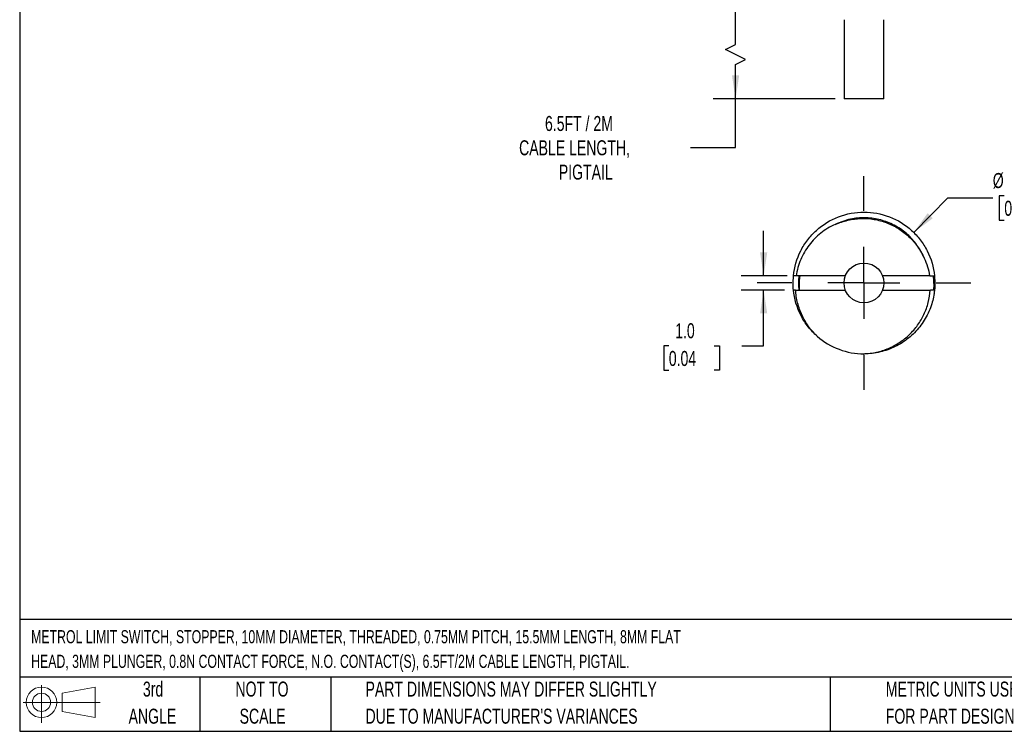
# Model space of a CAD drawing. Header units: millimetres. Extents: x 3 to 137, y 3 to 105.
# Tile 1 of 17: x 3 to 73, y 3 to 53. Entities that reach past the tile are written whole.
import ezdxf

# ---------------------------------------------------------------- set-up
doc = ezdxf.new("R2010")
doc.units = ezdxf.units.MM
doc.header["$LTSCALE"] = 0.5
doc.linetypes.add('CENTERX2', pattern=[20.32, 12.7, -2.54, 2.54, -2.54])
doc.layers.add('CENTER', color=40, linetype='CENTERX2')
doc.layers.add('DIMENSIONS', color=140, linetype='Continuous', lineweight=25)
doc.layers.add('TEXT', color=140, linetype='Continuous', lineweight=25)
doc.styles.add('SLDTEXTSTYLE0', font='TXT', dxfattribs={"width": 0.7})
doc.dimstyles.new('SLDDIMSTYLE0', dxfattribs={"dimtxt": 1.079004, "dimasz": 1.651, "dimexe": 0, "dimexo": 0.0625, "dimgap": 0.269751, "dimtad": 0, "dimtih": 1, "dimtoh": 1, "dimrnd": 1e-09, "dimzin": 12, "dimdsep": 46, "dimtxsty": 'SLDTEXTSTYLE0', "dimsah": 1, "dimcen": 0.09, "dimadec": 0, "dimazin": 3, "dimtfac": 1, "dimtofl": 0, "dimtmove": 0, "dimatfit": 3, "dimfxl": 0, "dimfrac": 2, "dimtolj": 1, "dimtzin": 12, "dimarcsym": 0})
doc.dimstyles.new('SLDDIMSTYLE2', dxfattribs={"dimtxt": 1.079004, "dimasz": 1.651, "dimexe": 0, "dimexo": 0.0625, "dimgap": 0.269751, "dimtad": 0, "dimtih": 1, "dimtoh": 1, "dimrnd": 1e-09, "dimzin": 4, "dimdsep": 46, "dimtxsty": 'SLDTEXTSTYLE0', "dimsah": 1, "dimcen": 0.09, "dimadec": 0, "dimazin": 1, "dimtfac": 1, "dimtmove": 0, "dimatfit": 0, "dimfxl": 0, "dimfrac": 2, "dimtolj": 1, "dimtzin": 12, "dimarcsym": 0})
doc.dimstyles.new('SLDDIMSTYLE5', dxfattribs={"dimtxt": 1.079004, "dimasz": 1.651, "dimexe": 0, "dimexo": 0.0625, "dimgap": 0.269751, "dimtad": 0, "dimtih": 1, "dimtoh": 1, "dimrnd": 1e-09, "dimzin": 4, "dimdsep": 46, "dimtxsty": 'SLDTEXTSTYLE0', "dimsah": 1, "dimcen": 0, "dimadec": 0, "dimazin": 1, "dimtfac": 1, "dimtofl": 0, "dimtmove": 0, "dimatfit": 3, "dimfxl": 0, "dimfrac": 2, "dimtolj": 1, "dimtzin": 12, "dimarcsym": 0})

# ---------------------------------------------------------------- blocks, each defined once
blk = doc.blocks.new('Block11')
at = {"color": 7, "linetype": 'Continuous', "lineweight": 18}
for p, q in [((1.294, 2.655), (1.294, 0)), ((2.74, 2.084), (5.088, 2.516)), ((2.74, 0.798), (2.74, 2.084)), ((5.088, 2.516), (5.088, 0.366)), ((0, 1.441), (5.437, 1.441)), ((2.74, 0.798), (5.088, 0.366))]:
    blk.add_line(p, q, dxfattribs=at)
for radius in [1.075, 0.643]:
    blk.add_circle((1.294, 1.441), radius, dxfattribs=at)
blk = doc.blocks.new('Block12')
at = {"color": 7, "linetype": 'Continuous'}
blk.add_blockref('Block11', (0, 0), dxfattribs=at)
blk = doc.blocks.new('_D_1')
at = {"layer": 'DIMENSIONS'}
for p, q in [((57.246, 60.158), (52.06, 60.158)), ((53.648, 51.607), (53.648, 60.158)), ((52.942, 51.254), (53.648, 51.607)), ((54.353, 50.549), (52.942, 51.254)), ((53.648, 50.196), (54.353, 50.549)), ((53.648, 47.785), (53.648, 50.196)), ((60.665, 47.785), (52.06, 47.785)), ((53.648, 44.355), (53.648, 47.785)), ((50.473, 44.355), (53.648, 44.355))]:
    blk.add_line(p, q, dxfattribs=at)
for points in [[(53.648, 60.158), (53.394, 58.507), (53.902, 58.507)], [(53.648, 47.785), (53.902, 49.436), (53.394, 49.436)]]:
    blk.add_solid(points, dxfattribs=at)
at = {"layer": 'DIMENSIONS', "attachment_point": 1, "style": 'SLDTEXTSTYLE0'}
for s, insert, char_height in [('6.5FT / 2M', (40.211, 46.576), 1.0583), ('CABLE LENGTH,', (38.385, 44.861), 1.05833), ('PIGTAIL', (41.188, 43.146), 1.0583)]:
    blk.add_mtext(s, dxfattribs=dict(at, insert=insert, char_height=char_height))
blk = doc.blocks.new('_D_5')
at = {"layer": 'DIMENSIONS'}
for p, q in [((55.628, 35.299), (55.628, 38.474)), ((57.288, 35.299), (54.041, 35.299)), ((57.09, 34.299), (54.041, 34.299)), ((55.628, 30.353), (55.628, 34.299)), ((48.942, 30.353), (48.58, 30.353)), ((48.58, 30.353), (48.58, 28.638)), ((52.148, 30.353), (52.511, 30.353)), ((52.511, 30.353), (52.511, 28.638)), ((54.094, 30.353), (55.628, 30.353)), ((48.58, 28.638), (48.942, 28.638)), ((52.511, 28.638), (52.148, 28.638))]:
    blk.add_line(p, q, dxfattribs=at)
for points in [[(55.628, 35.299), (55.882, 36.95), (55.374, 36.95)], [(55.628, 34.299), (55.374, 32.648), (55.882, 32.648)]]:
    blk.add_solid(points, dxfattribs=at)
at = {"layer": 'DIMENSIONS', "char_height": 1.0583, "attachment_point": 1, "style": 'SLDTEXTSTYLE0'}
for s, insert in [('1.0', (49.391, 31.959)), ('0.04', (48.942, 30.002))]:
    blk.add_mtext(s, dxfattribs=dict(at, insert=insert))
blk = doc.blocks.new('_D_6')
at = {"layer": 'DIMENSIONS'}
for p, q in [((66.209, 38.361), (68.607, 40.796)), ((68.607, 40.796), (71.782, 40.796)), ((72.596, 40.948), (72.234, 40.948)), ((72.234, 40.948), (72.234, 39.233)), ((75.803, 40.948), (76.165, 40.948)), ((76.165, 40.948), (76.165, 39.233)), ((72.234, 39.233), (72.596, 39.233)), ((76.165, 39.233), (75.803, 39.233))]:
    blk.add_line(p, q, dxfattribs=at)
blk.add_solid([(66.209, 38.361), (67.548, 39.359), (67.187, 39.716)], dxfattribs=at)
at = {"layer": 'DIMENSIONS', "char_height": 1.0583, "attachment_point": 1, "style": 'SLDTEXTSTYLE0'}
for s, insert in [('%%c', (71.782, 42.553)), ('10.0', (73.411, 42.553)), ('0.39', (72.596, 40.597))]:
    blk.add_mtext(s, dxfattribs=dict(at, insert=insert))
blk = doc.blocks.new('SW_CENTERMARKSYMBOL_0')
at = {"layer": 'CENTER', "color": 0}
for p, q in [((0, 5.08), (0, 7.54)), ((0, 0), (0, 2.54)), ((-5.08, 0), (-7.54, 0)), ((0, 0), (-2.54, 0)), ((0, 0), (0, -2.54)), ((0, 0), (2.54, 0)), ((5.08, 0), (7.54, 0)), ((0, -5.08), (0, -7.54))]:
    blk.add_line(p, q, dxfattribs=at)

msp = doc.modelspace()

# ---------------------------------------------------------------- linework, layer by layer
for p, q in [((61.3, 53.363), (61.3, 47.785)), ((64.1, 47.785), (64.1, 53.363)), ((64.1, 47.785), (61.3, 47.785)), ((57.7, 34.799), (57.725, 35.299)), ((61.393, 35.299), (57.923, 35.299)), ((67.327, 35.299), (64.008, 35.299)), ((67.337, 35.299), (67.675, 35.299)), ((67.67, 35.299), (67.7, 34.799)), ((57.881, 34.299), (57.725, 34.299)), ((57.881, 34.299), (61.393, 34.299)), ((64.008, 34.299), (67.37, 34.299)), ((67.675, 34.299), (67.38, 34.299)), ((65.687, 30.799), (65.7, 30.799))]:
    msp.add_line(p, q)
msp.add_circle((62.7, 34.799), 1.4)
msp.add_arc((62.7, 34.799), 5, 228.84927, 270)
for points, knots in [([(57.725, 35.299), (57.786, 35.903), (57.962, 36.512), (58.383, 37.34), (58.548, 37.602), (58.826, 37.964), (58.924, 38.08), (59.128, 38.301), (59.234, 38.406), (59.792, 38.911), (60.328, 39.244), (61.485, 39.689), (62.104, 39.799), (63.297, 39.799), (63.915, 39.689), (65.073, 39.244), (65.609, 38.911), (66.167, 38.406), (66.272, 38.301), (66.476, 38.08), (66.574, 37.964), (66.852, 37.602), (67.018, 37.34), (67.438, 36.512), (67.614, 35.903), (67.675, 35.299)], [0, 0, 0, 0, 0.125, 0.125, 0.1875, 0.1875, 0.21875, 0.21875, 0.25, 0.25, 0.375, 0.375, 0.5, 0.5, 0.625, 0.625, 0.75, 0.75, 0.78125, 0.78125, 0.8125, 0.8125, 0.875, 0.875, 1, 1, 1, 1]), ([(60.68, 38.925), (60.497, 38.846), (60.32, 38.755), (59.979, 38.551), (59.815, 38.437), (59.348, 38.067), (59.074, 37.785), (58.714, 37.311), (58.604, 37.144), (58.406, 36.802), (58.319, 36.626), (58.09, 36.081), (57.981, 35.694), (57.923, 35.299)], [0, 0, 0, 0, 0.125, 0.125, 0.25, 0.25, 0.5, 0.5, 0.625, 0.625, 0.75, 0.75, 1, 1, 1, 1]), ([(66.901, 36.643), (66.877, 36.701), (66.789, 36.918), (66.584, 37.267), (66.291, 37.68), (65.955, 38.054), (65.581, 38.39), (65.169, 38.685), (64.722, 38.935), (64.249, 39.135), (63.758, 39.28), (63.258, 39.369), (62.756, 39.402), (62.254, 39.381), (61.735, 39.301), (61.202, 39.158), (60.854, 39.003), (60.68, 38.925)], [0, 0, 0, 0, 0.025647, 0.094769, 0.163227, 0.230622, 0.298018, 0.366476, 0.435598, 0.50496, 0.57413, 0.642683, 0.710215, 0.777486, 0.845846, 0.922775, 1, 1, 1, 1]), ([(60.68, 38.925), (60.966, 39.049), (61.261, 39.149), (61.868, 39.291), (62.177, 39.332), (62.801, 39.354), (63.11, 39.334), (63.717, 39.233), (64.019, 39.152), (64.599, 38.932), (64.874, 38.795), (65.397, 38.467), (65.646, 38.275), (66.093, 37.85), (66.295, 37.618), (66.656, 37.112), (66.811, 36.841), (66.944, 36.558)], [0, 0, 0, 0, 0.125, 0.125, 0.25, 0.25, 0.375, 0.375, 0.5, 0.5, 0.625, 0.625, 0.75, 0.75, 0.875, 0.875, 1, 1, 1, 1]), ([(57.728, 34.299), (57.723, 34.348), (57.703, 34.514), (57.701, 34.682), (57.7, 34.799)], [0, 0, 0, 0, 0.295613, 1, 1, 1, 1]), ([(58.14, 34.299), (58.131, 34.374), (58.1, 34.613), (58.099, 34.949), (58.129, 35.206), (58.14, 35.299)], [0, 0, 0, 0, 0.224732, 0.720028, 1, 1, 1, 1]), ([(58.167, 35.299), (58.159, 35.228), (58.143, 35.092), (58.131, 34.898), (58.126, 34.722), (58.127, 34.565), (58.132, 34.426), (58.138, 34.34), (58.141, 34.299)], [0, 0, 0, 0, 0.214592, 0.408971, 0.583661, 0.740513, 0.87942, 1, 1, 1, 1]), ([(67.7, 34.799), (67.697, 34.632), (67.693, 34.381), (67.651, 34.134), (67.638, 34.051)], [0, 0, 0, 0, 0.666783, 1, 1, 1, 1]), ([(59.41, 31.034), (59.177, 31.238), (58.967, 31.459), (58.581, 31.948), (58.409, 32.214), (57.971, 33.058), (57.787, 33.681), (57.725, 34.299)], [0, 0, 0, 0, 0.25, 0.25, 0.5, 0.5, 1, 1, 1, 1]), ([(59.41, 31.034), (59.185, 31.247), (58.982, 31.479), (58.62, 31.98), (58.464, 32.245), (58.205, 32.798), (58.101, 33.088), (57.948, 33.686), (57.9, 33.99), (57.881, 34.299)], [0, 0, 0, 0, 0.25, 0.25, 0.5, 0.5, 0.75, 0.75, 1, 1, 1, 1]), ([(62.7, 29.799), (62.998, 29.811), (63.293, 29.85), (63.874, 29.98), (64.157, 30.071), (64.698, 30.301), (64.959, 30.44), (65.457, 30.768), (65.688, 30.952), (66.114, 31.358), (66.31, 31.582), (66.657, 32.064), (66.806, 32.318), (67.056, 32.851), (67.157, 33.133), (67.305, 33.709), (67.351, 34.001), (67.37, 34.299)], [0, 0, 0, 0, 0.125, 0.125, 0.25, 0.25, 0.375, 0.375, 0.5, 0.5, 0.625, 0.625, 0.75, 0.75, 0.875, 0.875, 1, 1, 1, 1]), ([(67.675, 34.299), (67.654, 34.134), (67.61, 33.802), (67.478, 33.297), (67.289, 32.788), (67.034, 32.285), (66.725, 31.814), (66.364, 31.382), (65.957, 30.992), (65.51, 30.65), (65.026, 30.362), (64.513, 30.129), (63.977, 29.953), (63.425, 29.846), (63.017, 29.797), (62.794, 29.804), (62.76, 29.805)], [0, 0, 0, 0, 0.0687384, 0.1374767, 0.2145122, 0.2917934, 0.3688288, 0.4458636, 0.523144, 0.6001788, 0.6772104, 0.7544876, 0.8315193, 0.9085543, 0.9858351, 1, 1, 1, 1])]:
    msp.add_open_spline(points, degree=3, knots=knots)
for points in [[(66.944, 36.558), (67.132, 36.159), (67.26, 35.736), (67.327, 35.299)], [(57.923, 35.299), (57.857, 35.3), (57.791, 35.3), (57.725, 35.299)], [(67.63, 34.299), (67.651, 34.637), (67.637, 34.967), (67.589, 35.299)]]:
    msp.add_open_spline(points, degree=3)
at = {"layer": 'TEXT'}
for p, q in [((3.175, 104.775), (3.175, 3.175)), ((136.525, 11.063), (3.175, 11.063)), ((136.525, 6.985), (3.175, 6.985)), ((15.875, 6.985), (15.875, 3.175)), ((25.106, 6.985), (25.106, 3.175)), ((60.323, 6.985), (60.323, 3.175)), ((3.175, 3.175), (136.525, 3.175))]:
    msp.add_line(p, q, dxfattribs=at)

# ---------------------------------------------------------------- block references
at = {"layer": 'CENTER'}
msp.add_blockref('SW_CENTERMARKSYMBOL_0', (62.7, 34.799), dxfattribs=at)
at = {"layer": 'TEXT'}
msp.add_blockref('Block12', (3.419, 3.777), dxfattribs=at)

# ---------------------------------------------------------------- texts
at = {"layer": 'TEXT', "style": 'SLDTEXTSTYLE0'}
for s, insert, char_height, attachment_point in [('METROL LIMIT SWITCH, STOPPER, 10MM DIAMETER, THREADED, 0.75MM PITCH, 15.5MM LENGTH, 8MM FLAT', (3.983, 10.31), 0.92604, 1), ('HEAD, 3MM PLUNGER, 0.8N CONTACT FORCE, N.O. CONTACT(S), 6.5FT/2M CABLE LENGTH, PIGTAIL.', (3.983, 8.575), 0.92604, 1), ('3rd', (12.581, 6.682), 1.0583, 2), ('NOT TO', (20.258, 6.682), 1.0583, 2), ('PART DIMENSIONS MAY DIFFER SLIGHTLY', (27.56, 6.682), 1.05833, 1), ('METRIC UNITS USED', (64.239, 6.682), 1.05833, 1), ('ANGLE', (12.532, 4.771), 1.0583, 2), ('SCALE', (20.306, 4.771), 1.0583, 2), ("DUE TO MANUFACTURER'S VARIANCES", (27.56, 4.771), 1.05833, 1), ('FOR PART DESIGN', (64.239, 4.771), 1.05833, 1)]:
    msp.add_mtext(s, dxfattribs=dict(at, insert=insert, char_height=char_height, attachment_point=attachment_point))

# ---------------------------------------------------------------- dimensions: what is measured, and where the dimension line sits
at = {"layer": 'DIMENSIONS'}
dim = msp.add_linear_dim(base=(53.648, 60.158), p1=(61.3, 47.785), p2=(57.881, 60.158), angle=90, text='6.5FT / 2M\\PCABLE LENGTH,\\PPIGTAIL', dimstyle='SLDDIMSTYLE0', dxfattribs=at)
dim.commit()
dim.dimension.update_dxf_attribs({"geometry": '_D_1', "text_midpoint": (53.648, 44.355), "dimtype": 160})
dim = msp.add_diameter_dim_2p(p1=(59.191, 31.237), p2=(66.209, 38.361), dimstyle='SLDDIMSTYLE5', dxfattribs=at)
dim.commit()
dim.dimension.update_dxf_attribs({"geometry": '_D_6', "text_midpoint": (74.199, 40.796), "dimtype": 163})
dim = msp.add_linear_dim(base=(55.628, 34.299), p1=(57.923, 35.299), p2=(57.725, 34.299), angle=90, dimstyle='SLDDIMSTYLE2', dxfattribs=at)
dim.commit()
dim.dimension.update_dxf_attribs({"geometry": '_D_5', "text_midpoint": (55.628, 30.353), "dimtype": 160})

doc.saveas('drawing.dxf')
